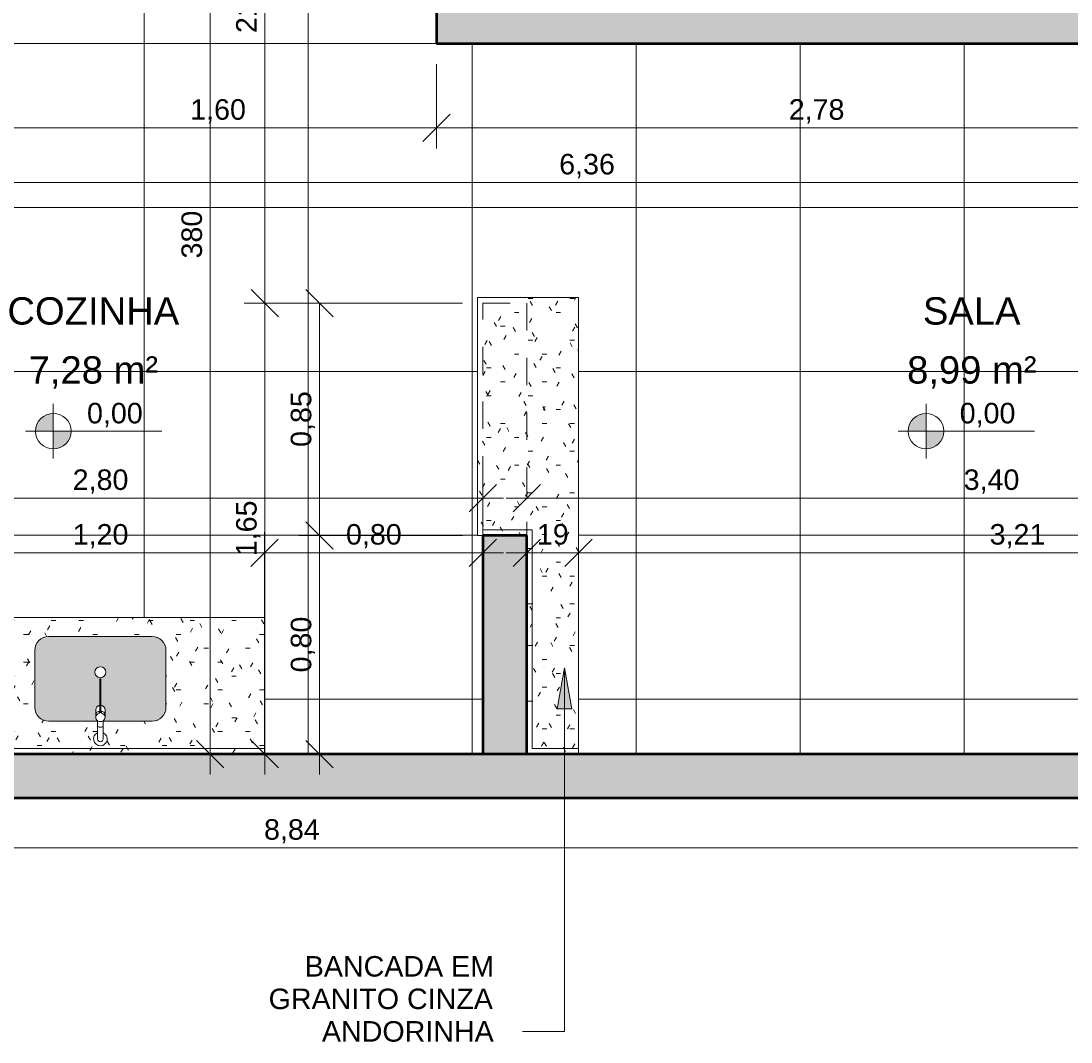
# Model space of a CAD drawing. Header units: metres. Extents: x -10.5 to 2.8, y -19.6 to -9.4.
# Tile 14 of 35: x -4.9 to -1.1, y -19.1 to -15.4. Entities that reach past the tile are written whole.
import ezdxf

# ---------------------------------------------------------------- set-up
doc = ezdxf.new("R2010")
doc.units = ezdxf.units.M
doc.linetypes.add('Projeção', pattern=[0.003969, 0.002381, -0.001587])
for name, color, linetype, lineweight in [('A-ANNO-DIMS', 7, 'Continuous', 9), ('A-ANNO-DIMS-50', 7, 'Continuous', 9), ('A-AREA-IDEN', 7, 'Continuous', 9), ('A-DETL-GENF', 7, 'Continuous', 5), ('A-FLOR-OVHD', 7, 'Projeção', 5), ('A-FLOR-PATT', 7, 'Continuous', 5), ('A-WALL-PATT', 7, 'Continuous', 5), ('G-ANNO-DIMS', 7, 'Continuous', 9), ('G-ANNO-TEXT', 7, 'Continuous', 9), ('I-WALL', 7, 'Continuous', 5), ('P-SANR-FIXT', 7, 'Continuous', 5), ('Q-CASE', 7, 'Continuous', 5)]:
    doc.layers.add(name, color=color, linetype=linetype, lineweight=lineweight)
doc.layers.add('A-DETL', color=7, linetype='Continuous', lineweight=5, true_color=0x00a600)
doc.styles.add('Arial', font='arial.ttf', dxfattribs={"height": 0.1})
doc.styles.add('Arial_1', font='arial.ttf', dxfattribs={"height": 0.075})
doc.dimstyles.new('Com_linha__ref__contínua__-_Cor_Vermelha_Arial_1_5mm', dxfattribs={"dimscale": 0.3048, "dimtxt": 0.076519, "dimasz": 0.328084, "dimexe": 0.246063, "dimexo": 0.246063, "dimgap": 0.024606, "dimtad": 1, "dimrnd": 0.01, "dimzin": 0, "dimdsep": 46, "dimtxsty": 'Arial_1', "dimblk1": 'OBLIQUE', "dimblk2": 'OBLIQUE', "dimsah": 1, "dimcen": 0.09, "dimdle": 0.246063, "dimazin": 0, "dimtfac": 1, "dimtdec": 4, "dimtix": 1, "dimtmove": 0, "dimatfit": 3, "dimfxl": 1, "dimtvp": 1, "dimtolj": 1, "dimtzin": 0, "dimarcsym": 2})
doc.dimstyles.new('Com_linha__ref__contínua__-_Cor_Vermelha_Arial_1_5mm_2', dxfattribs={"dimscale": 0.3048, "dimtxt": 0.076519, "dimasz": 0.328084, "dimexe": 0.246063, "dimexo": 0.246063, "dimgap": 0.024606, "dimtad": 1, "dimdec": 1, "dimlfac": 100, "dimrnd": 0.1, "dimdsep": 46, "dimtxsty": 'Arial_1', "dimblk1": 'OBLIQUE', "dimblk2": 'OBLIQUE', "dimsah": 1, "dimcen": 0.09, "dimdle": 0.246063, "dimazin": 0, "dimtfac": 1, "dimtdec": 4, "dimtix": 1, "dimtmove": 0, "dimatfit": 3, "dimfxl": 1, "dimtvp": 1, "dimtolj": 1, "dimtzin": 0, "dimarcsym": 2})
pattern_1 = [(0, (0, 0), (0.2032, 0.0508), [0.01676, -0.13564, 0.01676, -0.13564, -0.8128]), (0, (0, 0), (0.2032, 0.0508), [-0.3048, 0.01676, -0.28804, 0.01676, -0.13564, -0.3556]), (0, (0, 0), (0.2032, 0.0508), [-0.762, 0.01676, -0.08484, 0.01676, -0.23724]), (120, (0.0762, 0.0254), (-0.14559409, 0.15057636), [0.01676, -0.13564, 0.01676, -0.13564, -0.8128]), (120, (0.0762, 0.0254), (-0.14559409, 0.15057636), [-0.3048, 0.01676, -0.28804, 0.01676, -0.13564, -0.3556]), (120, (0.0762, 0.0254), (-0.14559409, 0.15057636), [-0.762, 0.01676, -0.08484, 0.01676, -0.23724]), (240, (0.1016, 0.127), (-0.05760591, -0.20137636), [0.01676, -0.13564, 0.01676, -0.13564, -0.8128]), (240, (0.1016, 0.127), (-0.05760591, -0.20137636), [-0.3048, 0.01676, -0.28804, 0.01676, -0.13564, -0.3556]), (240, (0.1016, 0.127), (-0.05760591, -0.20137636), [-0.762, 0.01676, -0.08484, 0.01676, -0.23724])]
pattern_2 = [(180, (-5.214, -18.075), (-0.2032, -0.0508), [0.01676, -0.13564, 0.01676, -0.13564, -0.8128]), (180, (-5.214, -18.075), (-0.2032, -0.0508), [-0.3048, 0.01676, -0.28804, 0.01676, -0.13564, -0.3556]), (180, (-5.214, -18.075), (-0.2032, -0.0508), [-0.762, 0.01676, -0.08484, 0.01676, -0.23724]), (300, (-5.29, -18.1), (0.14559409, -0.15057636), [0.01676, -0.13564, 0.01676, -0.13564, -0.8128]), (300, (-5.29, -18.1), (0.14559409, -0.15057636), [-0.3048, 0.01676, -0.28804, 0.01676, -0.13564, -0.3556]), (300, (-5.29, -18.1), (0.14559409, -0.15057636), [-0.762, 0.01676, -0.08484, 0.01676, -0.23724]), (60, (-5.316, -18.202), (0.05760591, 0.20137636), [0.01676, -0.13564, 0.01676, -0.13564, -0.8128]), (60, (-5.316, -18.202), (0.05760591, 0.20137636), [-0.3048, 0.01676, -0.28804, 0.01676, -0.13564, -0.3556]), (60, (-5.316, -18.202), (0.05760591, 0.20137636), [-0.762, 0.01676, -0.08484, 0.01676, -0.23724])]

# ---------------------------------------------------------------- blocks, each defined once
blk = doc.blocks.new('TAMPO DO ABRIGO GLP EM GRANITO CINZA ANDORINHA - TAMPO DO ABRIGO GLP EM GRANITO CINZA ANDORINHA-1861549-NIVEL TERREO')
at = {"layer": 'Q-CASE', "true_color": 0xa7a7a7}
h = blk.add_hatch(dxfattribs=at)
h.set_pattern_fill('FP_4', color=253, style=0, pattern_type=2)
h.set_pattern_definition(pattern_1)
h.paths.add_polyline_path([(-2.8637, -18.055), (-2.8637, -16.405), (-3.2337, -16.405), (-3.2337, -17.275), (-3.2137, -17.275), (-3.2137, -17.255), (-3.0337, -17.255), (-3.0337, -18.055), (-2.8684, -18.055)])
h = blk.add_hatch(dxfattribs=at)
h.set_pattern_fill('FP_4', color=253, style=0, pattern_type=2)
h.set_pattern_definition(pattern_1)
h.paths.add_polyline_path([(-3.0337, -18.075), (-2.8637, -18.075), (-2.8637, -18.055), (-3.0337, -18.055), (-3.0337, -17.255), (-3.2137, -17.255), (-3.2137, -17.275), (-3.0537, -17.275), (-3.0537, -18.075)])
h = blk.add_hatch(dxfattribs=at)
h.set_pattern_fill('FP_4', color=253, style=0, pattern_type=2)
h.set_pattern_definition(pattern_1)
h.paths.add_polyline_path([(-6.3557, -18.075), (-6.1736, -18.075), (-6.1736, -17.875), (-6.2136, -17.875), (-6.2136, -17.425), (-6.8237, -17.425), (-6.8237, -18.075), (-6.7735, -18.075)])
at = {"layer": 'Q-CASE'}
for p, q in [((-2.8637, -16.405), (-3.2337, -16.405)), ((-3.2337, -16.405), (-3.2337, -17.275)), ((-2.8637, -18.055), (-2.8637, -16.405)), ((-3.2337, -17.275), (-3.2137, -17.275)), ((-3.0337, -17.255), (-3.2137, -17.255)), ((-3.2137, -17.255), (-3.2137, -17.275)), ((-3.0337, -18.055), (-3.0337, -17.255)), ((-6.2136, -17.425), (-6.8237, -17.425)), ((-6.8237, -17.425), (-6.8237, -18.075)), ((-2.8637, -18.055), (-3.0337, -18.055)), ((-2.8637, -18.075), (-2.8637, -18.055))]:
    blk.add_line(p, q, dxfattribs=at)
blk = doc.blocks.new('Tampo de Bancada com Cuba - Granilite 50cm-2469722-NIVEL TERREO')
at = {"layer": 'Q-CASE', "true_color": 0xa7a7a7}
h = blk.add_hatch(dxfattribs=at)
h.set_pattern_fill('FP_5', color=253, style=0, pattern_type=2)
h.set_pattern_definition(pattern_2)
h.paths.add_polyline_path([(-0.9476, 0), (-1.2005, 0), (-1.2005, -0.02), (-0.0005, -0.02), (-0.0005, 0), (-0.8256, 0)])
h = blk.add_hatch(dxfattribs=at)
h.set_pattern_fill('FP_5', color=253, style=0, pattern_type=2)
h.set_pattern_definition(pattern_2)
h.paths.add_polyline_path([(-0.6099, -0.02), (-1.2005, -0.02), (-1.2005, -0.5), (-0.0005, -0.5), (-0.0005, -0.02), (-0.6037, -0.02)])
h.paths.add_polyline_path([(-0.5972, -0.0302), (-0.5901, -0.0323), (-0.5854, -0.035), (-0.5808, -0.0396), (-0.5775, -0.0451), (-0.5757, -0.0513), (-0.5756, -0.0577), (-0.5771, -0.064), (-0.5802, -0.0697), (-0.5847, -0.0744), (-0.5901, -0.0778), (-0.5901, -0.12), (-0.4113, -0.12), (-0.3981, -0.1217), (-0.3859, -0.1268), (-0.3753, -0.1349), (-0.3673, -0.1454), (-0.3622, -0.1577), (-0.3605, -0.1708), (-0.3605, -0.3792), (-0.3622, -0.3923), (-0.3673, -0.4046), (-0.3753, -0.4151), (-0.3859, -0.4232), (-0.3981, -0.4283), (-0.4113, -0.43), (-0.7909, -0.4298), (-0.8028, -0.4283), (-0.8151, -0.4232), (-0.8256, -0.4151), (-0.8337, -0.4046), (-0.8388, -0.3917), (-0.8405, -0.3792), (-0.8405, -0.1708), (-0.8387, -0.1577), (-0.8337, -0.1454), (-0.8256, -0.1349), (-0.8151, -0.1268), (-0.8028, -0.1217), (-0.7897, -0.12), (-0.6108, -0.12), (-0.6108, -0.0778), (-0.6163, -0.0744), (-0.6207, -0.0697), (-0.6238, -0.064), (-0.6253, -0.0577), (-0.6252, -0.0513), (-0.6234, -0.0451), (-0.6201, -0.0396), (-0.6155, -0.035), (-0.6099, -0.0319), (-0.6037, -0.0302)])
h = blk.add_hatch(dxfattribs=at)
h.set_pattern_fill('FP_5', color=253, style=0, pattern_type=2)
h.set_pattern_definition(pattern_2)
h.paths.add_polyline_path([(-0.8069, -0.1234), (-0.8091, -0.1239), (-0.8091, -0.1243), (-0.808, -0.1239)])
h.paths.add_polyline_path([(-0.8354, -0.1495), (-0.8366, -0.1514), (-0.8361, -0.1514), (-0.8359, -0.1508)])
h.paths.add_polyline_path([(-0.837, -0.3965), (-0.8366, -0.3986), (-0.8361, -0.3986), (-0.8366, -0.3975)])
h.paths.add_polyline_path([(-0.811, -0.4249), (-0.808, -0.4264), (-0.8091, -0.4257)])
h = blk.add_hatch(dxfattribs=at)
h.set_pattern_fill('FP_5', color=253, style=0, pattern_type=2)
h.set_pattern_definition(pattern_2)
h.paths.add_polyline_path([(-0.5877, -0.1725), (-0.5909, -0.1751), (-0.5947, -0.1768), (-0.594, -0.1767), (-0.5906, -0.175), (-0.5877, -0.1725)])
h.paths.add_polyline_path([(-0.6132, -0.1725), (-0.6132, -0.1725), (-0.6102, -0.1751), (-0.6063, -0.1769), (-0.6066, -0.1767), (-0.6102, -0.175), (-0.6132, -0.1725)])
at = {"layer": 'Q-CASE'}
for p, q in [((-1.2005, -0.02), (-1.2005, 0)), ((-0.0005, 0), (-0.0005, -0.02)), ((-1.2005, -0.02), (-1.2005, -0.5)), ((-1.2005, -0.02), (-0.0005, -0.02)), ((-0.0005, -0.5), (-0.0005, -0.02)), ((-1.2005, -0.5), (-0.0005, -0.5))]:
    blk.add_line(p, q, dxfattribs=at)
for centre, start, end in [((-0.7897, -0.1708), 154.9712, 160.0288), ((-0.7897, -0.1708), 109.9712, 115.0288), ((-0.4113, -0.1708), 64.9712, 70.0288), ((-0.4113, -0.1708), 19.9712, 25.0288), ((-0.7897, -0.3792), 199.9712, 205.0288), ((-0.4113, -0.3792), 334.9712, 340.0288), ((-0.7897, -0.3792), 244.9712, 250.0288), ((-0.4113, -0.3792), 289.9712, 295.0288)]:
    blk.add_arc(centre, 0.0508, start, end, dxfattribs=at)
blk = doc.blocks.new('TORNEIRA DE MESA PARA LAVATÓRIO COM ALAVANCA - 1196_C_LNK_Cromado CR10-2801303-NIVEL TERREO')
at = {"layer": 'P-SANR-FIXT'}
for p, q in [((-0.0103, -0.1328), (-0.0103, -0.11)), ((0.0103, -0.1328), (0.0103, -0.11)), ((-0.0103, -0.1328), (-0.0103, -0.175)), ((0.0103, -0.175), (0.0103, -0.1328)), ((-0.0045, -0.2117), (-0.0045, -0.2045)), ((-0.0022, -0.2072), (-0.0022, -0.2327)), ((0.0022, -0.2072), (0.0022, -0.2327)), ((0.0045, -0.2117), (0.0045, -0.2045)), ((-0.0022, -0.3035), (0.0022, -0.3035)), ((0.0022, -0.3066), (-0.0022, -0.3066))]:
    blk.add_line(p, q, dxfattribs=at)
for centre, radius, start, end in [((0, -0.11), 0.025, 294.3934, 245.6066), ((0, -0.11), 0.0103, 90, 180), ((0, -0.11), 0.0103, 360, 90), ((0, -0.1917), 0.0181, 55.264, 124.736), ((-0.0039, -0.2132), 0.00165, 3.0938, 110.0952), ((0.0039, -0.2132), 0.00165, 69.9048, 176.9049)]:
    blk.add_arc(centre, radius, start, end, dxfattribs=at)
for centre, major_axis, ratio, start_param, end_param in [((0, -0.1571), (-0.0103, 0), 0.371626, 3.141593, 6.283185), ((0, -0.1893), (0.017, 0), 0.927184, 3.141563, 4.446777), ((0, -0.1893), (0.017, 0), 0.927184, 4.978001, 6.283206), ((0, -0.1972), (0.017, 0), 0.927184, 3.141622, 4.579647), ((-0.0052, -0.2072), (0.003, 0), 0.927184, 0, 1.305184), ((0.0052, -0.2072), (-0.003, 0), 0.927184, 4.978001, 6.283185), ((0, -0.1972), (0.017, 0), 0.927184, 4.845132, 6.283156)]:
    blk.add_ellipse(centre, major_axis=major_axis, ratio=ratio, start_param=start_param, end_param=end_param, dxfattribs=at)
for points in [[(-0.0128, -0.2274), (-0.0119, -0.2284), (-0.0099, -0.2301), (-0.0062, -0.2319), (-0.0036, -0.2325), (-0.0022, -0.2327)], [(0.0022, -0.2327), (0.0036, -0.2325), (0.0062, -0.2319), (0.0099, -0.2301), (0.0119, -0.2284), (0.0128, -0.2274)]]:
    blk.add_open_spline(points, degree=3, dxfattribs=at)
blk = doc.blocks.new('DIMBLOCK4-NIVEL TERREO')
at = {"layer": 'A-ANNO-DIMS-50', "color": 242, "true_color": 0xbd2b2e}
for p, q in [((-5.2136, -17.3384), (-5.2136, -17.2634)), ((-4.0136, -17.3384), (-4.0136, -17.2634)), ((-5.2136, -17.3384), (-5.1636, -17.2884)), ((-4.0136, -17.3384), (-3.9636, -17.2884)), ((-5.2886, -17.3384), (-4.0136, -17.3384)), ((-5.2136, -17.3384), (-5.2636, -17.3884)), ((-5.2136, -17.3384), (-5.2136, -17.6843)), ((-4.0136, -17.3384), (-4.0636, -17.3884)), ((-4.0136, -17.3384), (-4.0136, -17.6843))]:
    blk.add_line(p, q, dxfattribs=at)
at = {"layer": 'A-ANNO-DIMS-50', "color": 0, "insert": (-4.7148, -17.2336), "char_height": 0.075, "width": 0.242979, "attachment_point": 1, "line_spacing_factor": 0.941778, "style": 'Arial_1'}
blk.add_mtext('1,20', dxfattribs=at)
blk = doc.blocks.new('_Oblique')
at = {"color": 0, "linetype": 'ByBlock', "lineweight": -2}
blk.add_line((-0.5, -0.5), (0.5, 0.5), dxfattribs=at)
blk = doc.blocks.new('DIMBLOCK5-NIVEL TERREO')
at = {"layer": 'A-ANNO-DIMS-50', "color": 242, "true_color": 0xbd2b2e}
for p, q in [((-3.0537, -17.3384), (-3.0537, -17.2634)), ((-2.8637, -17.3384), (-2.8637, -17.2634)), ((-3.0537, -17.3384), (-3.0037, -17.2884)), ((-2.8637, -17.3384), (-2.8137, -17.2884)), ((-3.1287, -17.3384), (-2.7887, -17.3384)), ((-3.0537, -17.3384), (-3.1037, -17.3884)), ((-3.0537, -17.3384), (-3.0537, -17.3427)), ((-2.8637, -17.3384), (-2.9137, -17.3884)), ((-2.8637, -17.3384), (-2.8637, -17.3427))]:
    blk.add_line(p, q, dxfattribs=at)
at = {"layer": 'A-ANNO-DIMS-50', "color": 0, "insert": (-3.0164, -17.2336), "char_height": 0.075, "width": 0.138441, "attachment_point": 1, "line_spacing_factor": 0.941778, "style": 'Arial_1'}
blk.add_mtext('19', dxfattribs=at)
blk = doc.blocks.new('DIMBLOCK9-NIVEL TERREO')
at = {"layer": 'A-ANNO-DIMS-50', "color": 242, "true_color": 0xbd2b2e}
for p, q in [((-3.8121, -16.425), (-3.8621, -16.375)), ((-3.8121, -16.425), (-3.8871, -16.425)), ((-3.8121, -16.425), (-3.8121, -17.275)), ((-3.8121, -16.425), (-3.7621, -16.475)), ((-3.8121, -16.425), (-3.2887, -16.425)), ((-3.8121, -17.275), (-3.8621, -17.225)), ((-3.8121, -17.275), (-3.8871, -17.275)), ((-3.8121, -17.275), (-3.7621, -17.325)), ((-3.8121, -17.275), (-3.2887, -17.275))]:
    blk.add_line(p, q, dxfattribs=at)
at = {"layer": 'A-ANNO-DIMS-50', "color": 0, "insert": (-3.9169, -16.9513), "char_height": 0.075, "width": 0.242979, "attachment_point": 1, "rotation": 90, "line_spacing_factor": 0.941778, "style": 'Arial_1'}
blk.add_mtext('0,85', dxfattribs=at)
blk = doc.blocks.new('DIMBLOCK10-NIVEL TERREO')
at = {"layer": 'A-ANNO-DIMS-50', "color": 242, "true_color": 0xbd2b2e}
for p, q in [((-3.8121, -17.275), (-3.8621, -17.225)), ((-3.8121, -17.275), (-3.8871, -17.275)), ((-3.8121, -17.275), (-3.8121, -18.15)), ((-3.8121, -17.275), (-3.7621, -17.325)), ((-3.8121, -17.275), (-3.2887, -17.275)), ((-3.8121, -18.075), (-3.8621, -18.025)), ((-3.8121, -18.075), (-3.8163, -18.075)), ((-3.8121, -18.075), (-3.7621, -18.125)), ((-3.8121, -18.075), (-3.7371, -18.075))]:
    blk.add_line(p, q, dxfattribs=at)
at = {"layer": 'A-ANNO-DIMS-50', "color": 0, "insert": (-3.9169, -17.7763), "char_height": 0.075, "width": 0.242979, "attachment_point": 1, "rotation": 90, "line_spacing_factor": 0.941778, "style": 'Arial_1'}
blk.add_mtext('0,80', dxfattribs=at)
blk = doc.blocks.new('DIMBLOCK11-NIVEL TERREO')
at = {"layer": 'A-ANNO-DIMS-50', "color": 242, "true_color": 0xbd2b2e}
for p, q in [((-4.0121, -16.425), (-4.0621, -16.375)), ((-4.0121, -16.425), (-4.0871, -16.425)), ((-4.0121, -16.425), (-4.0121, -18.15)), ((-4.0121, -16.425), (-3.9621, -16.475)), ((-4.0121, -16.425), (-3.2887, -16.425)), ((-4.0121, -18.075), (-4.0621, -18.025)), ((-4.0121, -18.075), (-4.0163, -18.075)), ((-4.0121, -18.075), (-3.9621, -18.125)), ((-4.0121, -18.075), (-3.9371, -18.075))]:
    blk.add_line(p, q, dxfattribs=at)
at = {"layer": 'A-ANNO-DIMS-50', "color": 0, "insert": (-4.1169, -17.3513), "char_height": 0.075, "width": 0.242979, "attachment_point": 1, "rotation": 90, "line_spacing_factor": 0.941778, "style": 'Arial_1'}
blk.add_mtext('1,65', dxfattribs=at)
blk = doc.blocks.new('DIMBLOCK47-NIVEL TERREO')
at = {"layer": 'A-ANNO-DIMS-50', "color": 242, "true_color": 0xbd2b2e}
for p, q in [((-8.3336, -18.4184), (-8.3336, -18.31)), ((0.5064, -18.4184), (0.5064, -18.31)), ((-8.3336, -18.4184), (-8.2836, -18.3684)), ((0.5064, -18.4184), (0.5564, -18.3684)), ((-8.4086, -18.4184), (0.5064, -18.4184)), ((-8.3336, -18.4184), (-8.3836, -18.4684)), ((-8.3336, -18.4184), (-8.3336, -18.4934)), ((0.5064, -18.4184), (0.4564, -18.4684)), ((0.5064, -18.4184), (0.5064, -18.4934))]:
    blk.add_line(p, q, dxfattribs=at)
at = {"layer": 'A-ANNO-DIMS-50', "color": 0, "insert": (-4.0148, -18.3135), "char_height": 0.075, "width": 0.242979, "attachment_point": 1, "line_spacing_factor": 0.941778, "style": 'Arial_1'}
blk.add_mtext('8,84', dxfattribs=at)
blk = doc.blocks.new('Elevações de ponto - Cota de elevação - planta-402364-NIVEL TERREO')
at = {"layer": 'G-ANNO-DIMS'}
h = blk.add_hatch(color=256, dxfattribs=at)
edge = h.paths.add_edge_path()
edge.add_line((-0.002, 0.0013), (-0.002, 0))
edge.add_line((-0.002, 0), (-0.0033, 0))
edge.add_arc((-0.002, 0), 0.0013, 90, 180, ccw=False)
h = blk.add_hatch(color=256, dxfattribs=at)
edge = h.paths.add_edge_path()
edge.add_arc((-0.002, 0), 0.0013, -90, 0, ccw=False)
edge.add_line((-0.002, -0.0013), (-0.002, 0))
edge.add_line((-0.002, 0), (-0.0007, 0))
for p, q in [((-0.002, -0.002), (-0.002, 0.002)), ((-0.002, 0.0013), (-0.002, 0)), ((-0.00403, 0), (0.005929, 0)), ((-0.002, 0), (-0.0033, 0)), ((-0.002, -0.0013), (-0.002, 0)), ((-0.002, 0), (-0.0007, 0))]:
    blk.add_line(p, q, dxfattribs=at)
blk.add_circle((-0.002, 0), 0.0013, dxfattribs=at)
for start, end in [(360, 90), (180, 270)]:
    blk.add_arc((-0.002, 0), 0.0013, start, end, dxfattribs=at)
blk = doc.blocks.new('DIMBLOCK66-NIVEL TERREO')
at = {"layer": 'A-ANNO-DIMS-50', "color": 242, "true_color": 0xbd2b2e}
for p, q in [((-4.9836, -15.7837), (-4.9836, -15.55)), ((-3.3837, -15.7837), (-3.3837, -15.55)), ((-4.9836, -15.7837), (-4.9336, -15.7337)), ((-3.3837, -15.7837), (-3.3337, -15.7337)), ((-4.9836, -15.7837), (-5.0336, -15.8337)), ((-4.9836, -15.7837), (-3.3837, -15.7837)), ((-4.9836, -15.7837), (-4.9836, -15.8587)), ((-3.3837, -15.7837), (-3.4337, -15.8337)), ((-3.3837, -15.7837), (-3.3837, -15.8587))]:
    blk.add_line(p, q, dxfattribs=at)
at = {"layer": 'A-ANNO-DIMS-50', "color": 0, "insert": (-4.2849, -15.6788), "char_height": 0.075, "width": 0.242979, "attachment_point": 1, "line_spacing_factor": 0.941778, "style": 'Arial_1'}
blk.add_mtext('1,60', dxfattribs=at)
blk = doc.blocks.new('DIMBLOCK67-NIVEL TERREO')
at = {"layer": 'A-ANNO-DIMS-50', "color": 242, "true_color": 0xbd2b2e}
for p, q in [((-3.3837, -15.7837), (-3.3837, -15.55)), ((-0.6036, -15.7837), (-0.6036, -15.7087)), ((-3.3837, -15.7837), (-3.3337, -15.7337)), ((-0.6036, -15.7837), (-0.5536, -15.7337)), ((-3.3837, -15.7837), (-3.4337, -15.8337)), ((-3.3837, -15.7837), (-0.5286, -15.7837)), ((-3.3837, -15.7837), (-3.3837, -15.8587)), ((-0.6036, -15.7837), (-0.6536, -15.8337)), ((-0.6036, -15.7837), (-0.6036, -15.788))]:
    blk.add_line(p, q, dxfattribs=at)
at = {"layer": 'A-ANNO-DIMS-50', "color": 0, "insert": (-2.0949, -15.6788), "char_height": 0.075, "width": 0.242979, "attachment_point": 1, "line_spacing_factor": 0.941778, "style": 'Arial_1'}
blk.add_mtext('2,78', dxfattribs=at)
blk = doc.blocks.new('DIMBLOCK68-NIVEL TERREO')
at = {"layer": 'A-ANNO-DIMS-50', "color": 242, "true_color": 0xbd2b2e}
for p, q in [((-6.0136, -15.9837), (-6.0136, -15.9087)), ((-6.0136, -15.9837), (-5.9636, -15.9337)), ((0.3464, -15.9837), (0.3464, -15.9087)), ((0.3464, -15.9837), (0.3964, -15.9337)), ((-6.0886, -15.9837), (0.4214, -15.9837)), ((-6.0136, -15.9837), (-6.0636, -16.0337)), ((-6.0136, -15.9837), (-6.0136, -15.988)), ((0.3464, -15.9837), (0.2964, -16.0337)), ((0.3464, -15.9837), (0.3464, -15.988))]:
    blk.add_line(p, q, dxfattribs=at)
at = {"layer": 'A-ANNO-DIMS-50', "color": 0, "insert": (-2.9348, -15.8788), "char_height": 0.075, "width": 0.242979, "attachment_point": 1, "line_spacing_factor": 0.941778, "style": 'Arial_1'}
blk.add_mtext('6,36', dxfattribs=at)
blk = doc.blocks.new('DIMBLOCK69-NIVEL TERREO')
at = {"layer": 'A-ANNO-DIMS-50', "color": 242, "true_color": 0xbd2b2e}
for p, q in [((-4.0121, -16.5), (-4.0121, -14.2)), ((-4.0121, -14.275), (-4.0621, -14.225)), ((-4.0121, -14.275), (-4.0871, -14.275)), ((-4.0121, -14.275), (-3.9621, -14.325)), ((-4.0121, -14.275), (-4.0078, -14.275)), ((-4.0121, -16.425), (-4.0621, -16.375)), ((-4.0121, -16.425), (-4.0871, -16.425)), ((-4.0121, -16.425), (-3.9621, -16.475)), ((-4.0121, -16.425), (-3.2887, -16.425))]:
    blk.add_line(p, q, dxfattribs=at)
at = {"layer": 'A-ANNO-DIMS-50', "color": 0, "insert": (-4.1169, -15.4366), "char_height": 0.075, "width": 0.207662, "attachment_point": 1, "rotation": 90, "line_spacing_factor": 0.941778, "style": 'Arial_1'}
blk.add_mtext('215', dxfattribs=at)
blk = doc.blocks.new('DIMBLOCK71-NIVEL TERREO')
at = {"layer": 'A-ANNO-DIMS-50', "color": 242, "true_color": 0xbd2b2e}
for p, q in [((-4.2121, -14.2), (-4.2121, -18.15)), ((-4.2121, -14.275), (-4.2621, -14.225)), ((-4.2121, -14.275), (-4.2163, -14.275)), ((-4.2121, -14.275), (-4.1621, -14.325)), ((-4.2121, -14.275), (-4.1371, -14.275)), ((-4.2121, -18.075), (-4.2621, -18.025)), ((-4.2121, -18.075), (-4.2163, -18.075)), ((-4.2121, -18.075), (-4.1621, -18.125)), ((-4.2121, -18.075), (-4.1371, -18.075))]:
    blk.add_line(p, q, dxfattribs=at)
at = {"layer": 'A-ANNO-DIMS-50', "color": 0, "insert": (-4.3169, -16.2616), "char_height": 0.075, "width": 0.207662, "attachment_point": 1, "rotation": 90, "line_spacing_factor": 0.941778, "style": 'Arial_1'}
blk.add_mtext('380', dxfattribs=at)
blk = doc.blocks.new('DIMBLOCK82-NIVEL TERREO')
at = {"layer": 'A-ANNO-DIMS-50', "color": 242, "true_color": 0xbd2b2e}
for p, q in [((-4.0136, -17.3384), (-4.0136, -17.2634)), ((-3.2137, -17.3384), (-3.2137, -17.2634)), ((-4.0136, -17.3384), (-3.9636, -17.2884)), ((-3.2137, -17.3384), (-3.1637, -17.2884)), ((-4.0886, -17.3384), (-3.1387, -17.3384)), ((-4.0136, -17.3384), (-4.0636, -17.3884)), ((-4.0136, -17.3384), (-4.0136, -17.5)), ((-3.2137, -17.3384), (-3.2637, -17.3884)), ((-3.2137, -17.3384), (-3.2137, -17.3427))]:
    blk.add_line(p, q, dxfattribs=at)
at = {"layer": 'A-ANNO-DIMS-50', "color": 0, "insert": (-3.7149, -17.2336), "char_height": 0.075, "width": 0.242979, "attachment_point": 1, "line_spacing_factor": 0.941778, "style": 'Arial_1'}
blk.add_mtext('0,80', dxfattribs=at)
blk = doc.blocks.new('DIMBLOCK83-NIVEL TERREO')
at = {"layer": 'A-ANNO-DIMS-50', "color": 242, "true_color": 0xbd2b2e}
for p, q in [((-6.0136, -17.1384), (-6.0136, -17.0634)), ((-6.0136, -17.1384), (-5.9636, -17.0884)), ((-3.2137, -17.1384), (-3.2137, -17.0634)), ((-3.2137, -17.1384), (-3.1637, -17.0884)), ((-6.0886, -17.1384), (-3.1387, -17.1384)), ((-6.0136, -17.1384), (-6.0636, -17.1884)), ((-6.0136, -17.1384), (-6.0136, -17.1427)), ((-3.2137, -17.1384), (-3.2637, -17.1884)), ((-3.2137, -17.1384), (-3.2137, -17.2))]:
    blk.add_line(p, q, dxfattribs=at)
at = {"layer": 'A-ANNO-DIMS-50', "color": 0, "insert": (-4.7149, -17.0336), "char_height": 0.075, "width": 0.242979, "attachment_point": 1, "line_spacing_factor": 0.941778, "style": 'Arial_1'}
blk.add_mtext('2,80', dxfattribs=at)
blk = doc.blocks.new('DIMBLOCK84-NIVEL TERREO')
at = {"layer": 'A-ANNO-DIMS-50', "color": 242, "true_color": 0xbd2b2e}
for p, q in [((-3.0537, -17.1384), (-3.0537, -17.0634)), ((-3.0537, -17.1384), (-3.0037, -17.0884)), ((0.3464, -17.1384), (0.3464, -17.0634)), ((0.3464, -17.1384), (0.3964, -17.0884)), ((-3.1287, -17.1384), (0.4214, -17.1384)), ((-3.0537, -17.1384), (-3.1037, -17.1884)), ((-3.0537, -17.1384), (-3.0537, -17.1427)), ((0.3464, -17.1384), (0.2964, -17.1884)), ((0.3464, -17.1384), (0.3464, -17.1427))]:
    blk.add_line(p, q, dxfattribs=at)
at = {"layer": 'A-ANNO-DIMS-50', "color": 0, "insert": (-1.4549, -17.0336), "char_height": 0.075, "width": 0.242979, "attachment_point": 1, "line_spacing_factor": 0.941778, "style": 'Arial_1'}
blk.add_mtext('3,40', dxfattribs=at)
blk = doc.blocks.new('DIMBLOCK85-NIVEL TERREO')
at = {"layer": 'A-ANNO-DIMS-50', "color": 242, "true_color": 0xbd2b2e}
for p, q in [((-2.8637, -17.3384), (-2.8637, -17.2634)), ((0.3464, -17.3384), (0.3464, -17.2634)), ((-2.8637, -17.3384), (-2.8137, -17.2884)), ((0.3464, -17.3384), (0.3964, -17.2884)), ((-2.9387, -17.3384), (0.4214, -17.3384)), ((-2.8637, -17.3384), (-2.9137, -17.3884)), ((-2.8637, -17.3384), (-2.8637, -17.3427)), ((0.3464, -17.3384), (0.2964, -17.3884)), ((0.3464, -17.3384), (0.3464, -17.3427))]:
    blk.add_line(p, q, dxfattribs=at)
at = {"layer": 'A-ANNO-DIMS-50', "color": 0, "insert": (-1.3599, -17.2336), "char_height": 0.075, "width": 0.242979, "attachment_point": 1, "line_spacing_factor": 0.941778, "style": 'Arial_1'}
blk.add_mtext('3,21', dxfattribs=at)

msp = doc.modelspace()

# ---------------------------------------------------------------- hatches: boundary and pattern name
at = {"layer": 'A-DETL-GENF', "true_color": 0x808080}
h = msp.add_hatch(color=8, dxfattribs=at)
h.paths.add_polyline_path([(-6.2336, -18.235), (-5.9136, -18.235), (-5.9136, -18.075), (-6.0136, -18.075), (-6.0136, -17.995), (-6.1736, -17.995), (-6.1736, -18.075), (-6.2336, -18.075), (-6.2336, -18.225)])
h.paths.add_polyline_path([(-3.3197, -18.235), (-2.8823, -18.235), (-2.8823, -18.075), (-3.3197, -18.075), (-3.3197, -18.225)])
h.paths.add_polyline_path([(-5.1436, -14.365), (-4.9836, -14.365), (-4.9836, -14.275), (-4.9336, -14.275), (-4.9336, -14.115), (-4.9836, -14.115), (-4.9836, -14.005), (-5.1436, -14.005), (-5.1436, -14.115)])
h.paths.add_polyline_path([(-3.3737, -11.46), (-3.2237, -11.46), (-3.2237, -11.395), (-3.1205, -11.395), (-3.1205, -11.235), (-3.5627, -11.235), (-3.5627, -11.395), (-3.3737, -11.395)])
at = {"layer": 'A-DETL-GENF', "true_color": 0xebebeb}
h = msp.add_hatch(color=7, dxfattribs=at)
h.paths.add_polyline_path([(-4.4754, -17.955), (-4.4232, -17.9549), (-4.4112, -17.9533), (-4.399, -17.9482), (-4.3885, -17.9402), (-4.3804, -17.9296), (-4.3753, -17.9174), (-4.3736, -17.9042), (-4.3736, -17.6958), (-4.3753, -17.6827), (-4.3804, -17.6704), (-4.3885, -17.6599), (-4.399, -17.6518), (-4.4112, -17.6468), (-4.4244, -17.645), (-4.8028, -17.645), (-4.8159, -17.6468), (-4.8282, -17.6518), (-4.8387, -17.6599), (-4.8468, -17.6704), (-4.8519, -17.6834), (-4.8536, -17.6958), (-4.8536, -17.9042), (-4.8519, -17.9174), (-4.8468, -17.9296), (-4.8387, -17.9402), (-4.8282, -17.9482), (-4.8159, -17.9533), (-4.8028, -17.955), (-4.6239, -17.955), (-4.6239, -17.9532), (-4.6275, -17.9497), (-4.6294, -17.9462), (-4.6302, -17.9433), (-4.6306, -17.9388), (-4.6301, -17.9095), (-4.6277, -17.9045), (-4.6263, -17.9026), (-4.6231, -17.8999), (-4.6197, -17.8982), (-4.6158, -17.8974), (-4.6158, -17.8001), (-4.6113, -17.8001), (-4.6113, -17.8974), (-4.6072, -17.8983), (-4.6036, -17.9002), (-4.6008, -17.9026), (-4.5984, -17.9062), (-4.5971, -17.9095), (-4.5966, -17.915), (-4.5971, -17.9444), (-4.5997, -17.9497), (-4.6016, -17.9518), (-4.6032, -17.9537), (-4.6032, -17.955), (-4.5799, -17.955)])
h.paths.add_polyline_path([(-4.6136, -17.7955), (-4.6188, -17.7948), (-4.6236, -17.7928), (-4.6287, -17.7885), (-4.6309, -17.7855), (-4.6329, -17.7807), (-4.6336, -17.7755), (-4.6321, -17.7684), (-4.6309, -17.7655), (-4.6277, -17.7614), (-4.6236, -17.7582), (-4.6188, -17.7562), (-4.6136, -17.7555), (-4.6084, -17.7562), (-4.6036, -17.7582), (-4.5994, -17.7614), (-4.5963, -17.7655), (-4.5943, -17.7703), (-4.5936, -17.7755), (-4.5943, -17.7807), (-4.5963, -17.7855), (-4.6008, -17.7907), (-4.6039, -17.7929), (-4.6084, -17.7948), (-4.6113, -17.7952)])
at = {"layer": 'A-FLOR-PATT', "true_color": 0x787878}
h = msp.add_hatch(dxfattribs=at)
h.set_pattern_fill('FP_8', color=8, style=0, pattern_type=2)
h.set_pattern_definition([(0, (-2.654, -16.075), (0, 0.6), []), (90, (-2.654, -16.075), (-0.6, 4e-17), [])])
h.paths.add_polyline_path([(0.3464, -18.075), (0.3464, -15.475), (-3.3837, -15.475), (-3.3834, -15.235), (-3.2629, -15.235), (-3.2629, -15.255), (-3.2237, -15.255), (-3.2237, -15.315), (-0.8236, -15.315), (-0.8236, -11.395), (-3.2237, -11.395), (-3.2237, -14.375), (-3.2537, -14.375), (-3.2537, -14.395), (-3.3837, -14.395), (-3.3837, -14.275), (-4.9836, -14.275), (-4.9836, -14.395), (-5.1136, -14.395), (-5.1136, -14.375), (-5.1436, -14.375), (-5.1436, -11.395), (-7.5437, -11.395), (-7.5437, -15.315), (-5.1436, -15.315), (-5.1436, -15.255), (-5.1043, -15.255), (-5.1043, -15.235), (-4.9836, -15.235), (-4.9836, -15.475), (-6.0136, -15.475), (-6.0136, -18.075), (-5.2136, -18.075), (-5.2136, -17.575), (-4.0136, -17.575), (-4.0136, -18.075), (-3.2137, -18.075), (-3.2137, -17.275), (-3.2337, -17.275), (-3.2337, -16.405), (-2.8637, -16.405), (-2.8637, -18.075), (0.0728, -18.075)])
h.paths.add_polyline_path([(-4.6136, -17.7955), (-4.6084, -17.7948), (-4.6036, -17.7928), (-4.5985, -17.7885), (-4.5963, -17.7855), (-4.5943, -17.7807), (-4.5936, -17.7755), (-4.5943, -17.7703), (-4.5963, -17.7655), (-4.5994, -17.7614), (-4.6036, -17.7582), (-4.6084, -17.7562), (-4.6136, -17.7555), (-4.6188, -17.7562), (-4.6236, -17.7582), (-4.6277, -17.7614), (-4.6309, -17.7655), (-4.6329, -17.7703), (-4.6336, -17.7755), (-4.6321, -17.7826), (-4.6309, -17.7855), (-4.6263, -17.7907), (-4.6233, -17.7929), (-4.6188, -17.7948), (-4.6158, -17.7952)])
h.paths.add_polyline_path([(-5.8632, -15.2918), (-5.906, -15.2904), (-5.9477, -15.2803), (-5.9477, -15.2439), (-5.9577, -15.2439), (-5.9577, -15.2339), (-5.9977, -15.2339), (-5.9977, -15.1939), (-5.9579, -15.1939), (-5.9579, -15.1839), (-5.9479, -15.1839), (-5.9479, -15.1486), (-5.9062, -15.1386), (-5.861, -15.1376), (-5.8211, -15.1445), (-5.8279, -15.1639), (-5.8633, -15.158), (-5.8947, -15.158), (-5.9279, -15.1639), (-5.9279, -15.1839), (-5.9179, -15.1839), (-5.9179, -15.1939), (-5.1133, -15.1939), (-5.1133, -15.2339), (-5.9177, -15.2339), (-5.9177, -15.2439), (-5.9277, -15.2439), (-5.9277, -15.265), (-5.8946, -15.271), (-5.8609, -15.271), (-5.8277, -15.265), (-5.8209, -15.2845), (-5.8609, -15.2914)])
h.paths.add_polyline_path([(-2.5041, -15.2918), (-2.5464, -15.2845), (-2.5396, -15.265), (-2.5041, -15.271), (-2.4727, -15.271), (-2.4396, -15.265), (-2.4396, -15.2439), (-2.4496, -15.2439), (-2.4496, -15.2339), (-3.254, -15.2339), (-3.254, -15.1939), (-2.4494, -15.1939), (-2.4494, -15.1839), (-2.4394, -15.1839), (-2.4394, -15.1639), (-2.4726, -15.158), (-2.5062, -15.158), (-2.5394, -15.1639), (-2.5462, -15.1445), (-2.504, -15.1372), (-2.4611, -15.1386), (-2.4194, -15.1486), (-2.4194, -15.1839), (-2.4094, -15.1839), (-2.4094, -15.1939), (-2.3696, -15.1939), (-2.3696, -15.2339), (-2.4096, -15.2339), (-2.4096, -15.2439), (-2.4196, -15.2439), (-2.4196, -15.2803), (-2.4612, -15.2904), (-2.4727, -15.2908)])
at = {"layer": 'A-WALL-PATT', "true_color": 0x808080}
for points in [[(-3.3837, -15.475), (-0.7436, -15.475), (-0.7436, -15.315), (-3.3837, -15.315)], [(-3.2137, -18.075), (-3.0537, -18.075), (-3.0537, -17.275), (-3.2137, -17.275), (-3.2137, -18.072)], [(-4.6843, -18.235), (-3.3197, -18.235), (-3.3197, -18.075), (-5.9136, -18.075), (-5.9136, -18.235), (-5.1022, -18.235)], [(-2.8823, -18.235), (0.5064, -18.235), (0.5064, -18.075), (-2.8823, -18.075), (-2.8823, -18.225)]]:
    msp.add_hatch(color=8, dxfattribs=at).paths.add_polyline_path(points)
at = {"layer": 'G-ANNO-TEXT'}
msp.add_hatch(color=256, dxfattribs=at).paths.add_polyline_path([(-2.9152, -17.7602), (-2.9416, -17.9102), (-2.8887, -17.9102)])

# ---------------------------------------------------------------- linework, layer by layer
at = {"layer": 'A-DETL', "color": 7}
for p, q in [((-4.4244, -17.645), (-4.8028, -17.645)), ((-4.8536, -17.6958), (-4.8536, -17.9042)), ((-4.3736, -17.9042), (-4.3736, -17.6958)), ((-4.6158, -17.8974), (-4.6158, -17.8001)), ((-4.6158, -17.8001), (-4.6113, -17.8001)), ((-4.6113, -17.8001), (-4.6113, -17.8974)), ((-4.6306, -17.9407), (-4.6306, -17.9135)), ((-4.5966, -17.9135), (-4.5966, -17.9407)), ((-4.8028, -17.955), (-4.6239, -17.955)), ((-4.6239, -17.955), (-4.6239, -17.9532)), ((-4.6032, -17.9532), (-4.6032, -17.955)), ((-4.6032, -17.955), (-4.4244, -17.955))]:
    msp.add_line(p, q, dxfattribs=at)
at = {"layer": 'A-DETL', "color": 7, "lineweight": 50}
for p, q in [((-3.2157, -18.075), (-3.3197, -18.075)), ((-3.0537, -18.075), (-3.2157, -18.075)), ((-2.8823, -18.075), (-3.0537, -18.075)), ((-3.3197, -18.235), (-2.8823, -18.235))]:
    msp.add_line(p, q, dxfattribs=at)
at = {"layer": 'A-DETL', "color": 7}
for centre, radius, start, end in [((-4.8028, -17.6958), 0.0508, 90, 180), ((-4.4244, -17.6958), 0.0508, 0, 90), ((-4.6136, -17.7755), 0.02, 0, 180), ((-4.6136, -17.7755), 0.02, 180, 0), ((-4.6144, -17.9135), 0.0162, 95.1534, 180), ((-4.6128, -17.9135), 0.0162, 0, 84.8466), ((-4.8028, -17.9042), 0.0508, 180, 270), ((-4.6153, -17.9406), 0.0153, 180.4907, 235.5644), ((-4.6119, -17.9406), 0.0153, 304.4356, 359.5093), ((-4.4244, -17.9042), 0.0508, 270, 0)]:
    msp.add_arc(centre, radius, start, end, dxfattribs=at)
at = {"layer": 'A-FLOR-OVHD'}
for p, q in [((-3.2137, -17.285), (-3.2137, -16.425)), ((-3.2137, -16.425), (-3.0537, -16.425)), ((-3.0537, -16.425), (-3.0537, -17.265))]:
    msp.add_line(p, q, dxfattribs=at)
at = {"layer": 'G-ANNO-TEXT'}
for p, q in [((-2.9152, -17.7602), (-2.9416, -17.9102)), ((-2.8887, -17.9102), (-2.9152, -17.7602)), ((-2.9152, -17.7602), (-2.9152, -19.0901)), ((-2.9416, -17.9102), (-2.8887, -17.9102)), ((-2.9152, -19.0901), (-3.0688, -19.0901))]:
    msp.add_line(p, q, dxfattribs=at)
at = {"layer": 'I-WALL', "lineweight": 50}
for p, q in [((-3.3837, -15.265), (-3.3837, -15.475)), ((-3.3837, -15.475), (-0.6036, -15.475)), ((-3.0537, -17.275), (-3.2137, -17.275)), ((-3.2137, -17.275), (-3.2137, -18.075)), ((-3.0537, -18.075), (-3.0537, -17.275)), ((-3.3197, -18.075), (-5.9136, -18.075)), ((0.3464, -18.075), (-2.8823, -18.075)), ((-5.9136, -18.235), (-3.3197, -18.235)), ((-2.8823, -18.235), (0.5064, -18.235))]:
    msp.add_line(p, q, dxfattribs=at)

# ---------------------------------------------------------------- block references
at = {"layer": 'G-ANNO-DIMS', "xscale": 49.99999999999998, "yscale": 49.99999999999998, "zscale": 49.99999999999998}
for p in [(-4.6857, -16.8935), (-1.4926, -16.8935)]:
    msp.add_blockref('Elevações de ponto - Cota de elevação - planta-402364-NIVEL TERREO', p, dxfattribs=at)
at = {"layer": 'P-SANR-FIXT', "rotation": 180}
msp.add_blockref('TORNEIRA DE MESA PARA LAVATÓRIO COM ALAVANCA - 1196_C_LNK_Cromado CR10-2801303-NIVEL TERREO', (-4.6136, -18.13), dxfattribs=at)
at = {"layer": 'Q-CASE'}
msp.add_blockref('TAMPO DO ABRIGO GLP EM GRANITO CINZA ANDORINHA - TAMPO DO ABRIGO GLP EM GRANITO CINZA ANDORINHA-1861549-NIVEL TERREO', (0, 0), dxfattribs=at)
at = {"layer": 'Q-CASE', "rotation": 180}
msp.add_blockref('Tampo de Bancada com Cuba - Granilite 50cm-2469722-NIVEL TERREO', (-5.2141, -18.075), dxfattribs=at)

# ---------------------------------------------------------------- texts
at = {"layer": 'A-AREA-IDEN', "char_height": 0.1, "attachment_point": 1, "style": 'Arial'}
for s, insert, width in [('COZINHA', (-4.9537, -16.4035), 0.773628), ('SALA', (-1.604, -16.4035), 0.444937), ('7,28 m²', (-4.8759, -16.6194), 0.585232), ('8,99 m²', (-1.6618, -16.6194), 0.585232)]:
    msp.add_mtext(s, dxfattribs=dict(at, insert=insert, width=width))
at = {"layer": 'G-ANNO-DIMS', "lineweight": 18, "char_height": 0.075, "width": 0.244244, "attachment_point": 1, "line_spacing_factor": 0.941778, "style": 'Arial_1'}
for insert in [(-4.6625, -16.7901), (-1.4694, -16.7901)]:
    msp.add_mtext('0,00', dxfattribs=dict(at, insert=insert))
at = {"layer": 'G-ANNO-TEXT', "char_height": 0.075, "attachment_point": 1, "style": 'Arial_1'}
for s, insert, width in [('BANCADA EM ', (-3.8657, -18.8145), 0.841772), ('GRANITO CINZA ', (-3.998, -18.9335), 1.002109), ('ANDORINHA', (-3.8029, -19.0526), 0.765612)]:
    msp.add_mtext(s, dxfattribs=dict(at, insert=insert, width=width))

# ---------------------------------------------------------------- dimensions: what is measured, and where the dimension line sits
at = {"layer": 'A-ANNO-DIMS', "color": 242, "true_color": 0xbd2b2e}
for base, p1, p2, dimstyle, override, picture, middle in [((-4.2121, -18.075), (-4.1413, -14.275), (-4.1413, -18.075), 'Com_linha__ref__contínua__-_Cor_Vermelha_Arial_1_5mm_2', {"dimpost": '<>', "dimfxl": 3.8}, 'DIMBLOCK71-NIVEL TERREO', (-4.2579, -16.175)), ((-4.0121, -14.275), (-3.2137, -16.425), (-4.0828, -14.275), 'Com_linha__ref__contínua__-_Cor_Vermelha_Arial_1_5mm_2', {"dimpost": '<>', "dimfxl": 2.319008}, 'DIMBLOCK69-NIVEL TERREO', (-4.0578, -15.35)), ((-4.0121, -18.075), (-3.2137, -16.425), (-3.9413, -18.075), 'Com_linha__ref__contínua__-_Cor_Vermelha_Arial_1_5mm', {"dimpost": '<>', "dimfxl": 1.803326}, 'DIMBLOCK11-NIVEL TERREO', (-4.0578, -17.25)), ((-3.8121, -17.275), (-3.2137, -16.425), (-3.2137, -17.275), 'Com_linha__ref__contínua__-_Cor_Vermelha_Arial_1_5mm', {"dimpost": '<>', "dimfxl": 0.85}, 'DIMBLOCK9-NIVEL TERREO', (-3.8578, -16.85)), ((-3.8121, -18.075), (-3.2137, -17.275), (-3.7413, -18.075), 'Com_linha__ref__contínua__-_Cor_Vermelha_Arial_1_5mm', {"dimpost": '<>', "dimfxl": 0.958343}, 'DIMBLOCK10-NIVEL TERREO', (-3.8578, -17.675))]:
    dim = msp.add_linear_dim(base=base, p1=p1, p2=p2, angle=90, dimstyle=dimstyle, override=override, dxfattribs=at)
    dim.commit()
    dim.dimension.update_dxf_attribs({"geometry": picture, "text_midpoint": middle})
for base, p1, p2, dimstyle, override, picture, middle in [((-3.3837, -15.7837), (-4.9836, -15.475), (-3.3837, -15.475), 'Com_linha__ref__contínua__-_Cor_Vermelha_Arial_1_5mm', {"dimpost": '<>', "dimfxl": 1.5999}, 'DIMBLOCK66-NIVEL TERREO', (-4.1836, -15.7379)), ((-0.6036, -15.7837), (-3.3837, -15.475), (-0.6036, -15.713), 'Com_linha__ref__contínua__-_Cor_Vermelha_Arial_1_5mm', {"dimpost": '<>', "dimfxl": 2.790265}, 'DIMBLOCK67-NIVEL TERREO', (-1.9936, -15.7379)), ((0.3464, -15.9837), (-6.0136, -15.913), (0.3464, -15.913), 'Com_linha__ref__contínua__-_Cor_Vermelha_Arial_1_5mm', {"dimpost": '<>', "dimfxl": 6.36}, 'DIMBLOCK68-NIVEL TERREO', (-2.8336, -15.9379)), ((-3.2137, -17.1384), (-6.0136, -17.0677), (-3.2137, -17.275), 'Com_linha__ref__contínua__-_Cor_Vermelha_Arial_1_5mm', {"dimpost": '<>', "dimfxl": 2.807564}, 'DIMBLOCK83-NIVEL TERREO', (-4.6136, -17.0926)), ((0.3464, -17.1384), (-3.0537, -17.0677), (0.3464, -17.0677), 'Com_linha__ref__contínua__-_Cor_Vermelha_Arial_1_5mm', {"dimpost": '<>', "dimfxl": 3.4001}, 'DIMBLOCK84-NIVEL TERREO', (-1.3536, -17.0926)), ((-4.0136, -17.3384), (-5.2136, -17.7593), (-4.0136, -17.7593), 'Com_linha__ref__contínua__-_Cor_Vermelha_Arial_1_5mm', {"dimpost": '<>', "dimfxl": 1.2}, 'DIMBLOCK4-NIVEL TERREO', (-4.6136, -17.2926)), ((-3.2137, -17.3384), (-4.0136, -17.575), (-3.2137, -17.2677), 'Com_linha__ref__contínua__-_Cor_Vermelha_Arial_1_5mm', {"dimpost": '<>', "dimfxl": 0.856901}, 'DIMBLOCK82-NIVEL TERREO', (-3.6136, -17.2926)), ((-2.8637, -17.3384), (-3.0537, -17.2677), (-2.8637, -17.2677), 'Com_linha__ref__contínua__-_Cor_Vermelha_Arial_1_5mm_2', {"dimpost": '<>', "dimfxl": 0.19}, 'DIMBLOCK5-NIVEL TERREO', (-2.9587, -17.2926)), ((0.3464, -17.3384), (-2.8637, -17.2677), (0.3464, -17.2677), 'Com_linha__ref__contínua__-_Cor_Vermelha_Arial_1_5mm', {"dimpost": '<>', "dimfxl": 3.2101}, 'DIMBLOCK85-NIVEL TERREO', (-1.2586, -17.2926)), ((0.5064, -18.4184), (-8.3336, -18.235), (0.5064, -18.235), 'Com_linha__ref__contínua__-_Cor_Vermelha_Arial_1_5mm', {"dimpost": '<>', "dimfxl": 8.84}, 'DIMBLOCK47-NIVEL TERREO', (-3.9136, -18.3726))]:
    dim = msp.add_linear_dim(base=base, p1=p1, p2=p2, dimstyle=dimstyle, override=override, dxfattribs=at)
    dim.commit()
    dim.dimension.update_dxf_attribs({"geometry": picture, "text_midpoint": middle})

doc.saveas('drawing.dxf')
